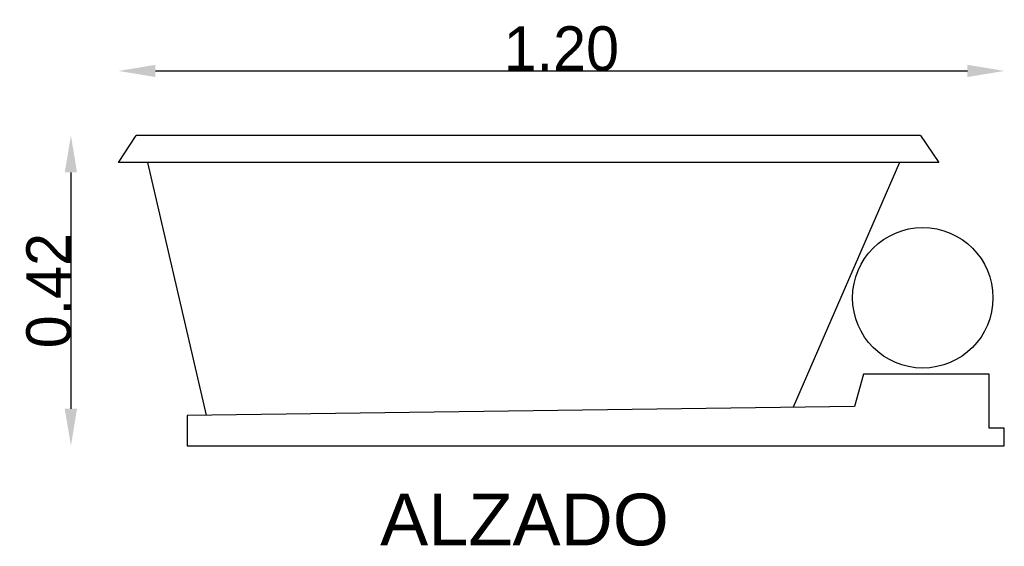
# Model space of a CAD drawing. Extents: x 90.48 to 91.81, y 130.46 to 131.18.
import ezdxf

# ---------------------------------------------------------------- set-up
doc = ezdxf.new("R2010")
doc.units = 0
doc.header["$MEASUREMENT"] = 0
doc.layers.get('0').update_dxf_attribs({"linetype": 'CONTINUOUS'})
doc.layers.get('DEFPOINTS').update_dxf_attribs({"linetype": 'CONTINUOUS'})
doc.layers.add('COTAS', color=1, linetype='CONTINUOUS')
doc.layers.add('TEXTO', color=5, linetype='CONTINUOUS')
doc.styles.add('REXTO1', font='ARIAL.TTF')
doc.dimstyles.get("Standard").update_dxf_attribs({"dimtxt": 0.18, "dimasz": 0.18, "dimexe": 0.18, "dimexo": 0.0625, "dimgap": 0.09, "dimtad": 0, "dimtih": 1, "dimtoh": 1, "dimdec": 4, "dimzin": 0, "dimdsep": 46, "dimtxsty": 'Standard', "dimcen": 0.09, "dimadec": 0, "dimazin": 0, "dimtfac": 1, "dimtdec": 4, "dimtofl": 0, "dimtmove": 0, "dimatfit": 3, "dimfxl": 0, "dimtolj": 1, "dimtzin": 0, "dimarcsym": 0})

# ---------------------------------------------------------------- blocks, each defined once
blk = doc.blocks.new('*D1')
at = {"color": 0, "linetype": 'ByBlock'}
blk.add_line((90.6595, 131.1065), (91.7595, 131.1065), dxfattribs=at)
for points in [[(90.6595, 131.1148), (90.6595, 131.0982), (90.6095, 131.1065)], [(91.7595, 131.1148), (91.7595, 131.0982), (91.8095, 131.1065)]]:
    blk.add_solid(points, dxfattribs=at)
at = {"layer": 'DEFPOINTS', "color": 0, "linetype": 'ByBlock'}
for p in [(91.8095, 131.1065), (90.6095, 130.9823), (91.8095, 130.623)]:
    blk.add_point(p, dxfattribs=at)
at = {"color": 0, "linetype": 'ByBlock', "insert": (91.2095, 131.1365), "char_height": 0.06, "attachment_point": 5}
blk.add_mtext('\\A1;1.20', dxfattribs=at)
blk = doc.blocks.new('*D0')
at = {"color": 0, "linetype": 'ByBlock'}
blk.add_line((90.545, 130.969), (90.545, 130.649), dxfattribs=at)
for points in [[(90.5366, 130.969), (90.5533, 130.969), (90.545, 131.019)], [(90.5366, 130.649), (90.5533, 130.649), (90.545, 130.599)]]:
    blk.add_solid(points, dxfattribs=at)
at = {"layer": 'DEFPOINTS', "color": 0, "linetype": 'ByBlock'}
for p in [(90.6334, 131.019), (90.545, 130.599), (90.7025, 130.599)]:
    blk.add_point(p, dxfattribs=at)
at = {"color": 0, "linetype": 'ByBlock', "insert": (90.515, 130.809), "char_height": 0.06, "attachment_point": 5, "rotation": 90}
blk.add_mtext('\\A1;0.42', dxfattribs=at)

msp = doc.modelspace()

# ---------------------------------------------------------------- linework, layer by layer
for p, q in [((90.6095, 130.9823), (90.6334, 131.019)), ((91.6958, 131.019), (91.7206, 130.9823)), ((91.7206, 130.9823), (90.6095, 130.9823)), ((90.6487, 130.9823), (90.7282, 130.6404)), ((91.6677, 130.9823), (91.5234, 130.651)), ((91.6188, 130.6958), (91.6066, 130.6521)), ((91.7889, 130.6958), (91.6188, 130.6958)), ((91.7889, 130.623), (91.7889, 130.6958)), ((91.6066, 130.6521), (90.7025, 130.64)), ((90.7025, 130.64), (90.7025, 130.599)), ((91.8095, 130.623), (91.7889, 130.623))]:
    msp.add_line(p, q)
for points in [[(91.6958, 131.019), (90.6334, 131.019)], [(90.7025, 130.599), (91.8095, 130.599), (91.8095, 130.623)]]:
    msp.add_lwpolyline(points)
msp.add_circle((91.6991, 130.7993), 0.0951)

# ---------------------------------------------------------------- texts
at = {"layer": 'TEXTO', "style": 'REXTO1'}
msp.add_text('ALZADO', height=0.07, dxfattribs=at).set_placement((90.9639, 130.4641))

# ---------------------------------------------------------------- dimensions: what is measured, and where the dimension line sits
at = {"layer": 'COTAS'}
dim = msp.add_linear_dim(base=(91.8095, 131.1065), p1=(90.6095, 130.9823), p2=(91.8095, 130.623), text='1.20', dimstyle='Standard', override={"dimtxt": 0.06, "dimasz": 0.05, "dimexe": 1.25, "dimexo": 0.625, "dimgap": 0, "dimtad": 1, "dimtih": 0, "dimtoh": 0, "dimdec": 2, "dimzin": 8, "dimcen": 2.5, "dimse1": 1, "dimse2": 1, "dimtdec": 2, "dimtix": 1, "dimtofl": 1}, dxfattribs=at)
dim.commit()
dim.dimension.update_dxf_attribs({"geometry": '*D1', "text_midpoint": (91.2095, 131.1365)})
dim = msp.add_linear_dim(base=(90.545, 130.599), p1=(90.6334, 131.019), p2=(90.7025, 130.599), angle=90, dimstyle='Standard', override={"dimtxt": 0.06, "dimasz": 0.05, "dimexe": 1.25, "dimexo": 0.625, "dimgap": 0, "dimtad": 1, "dimtih": 0, "dimtoh": 0, "dimdec": 2, "dimzin": 8, "dimcen": 2.5, "dimse1": 1, "dimse2": 1, "dimtdec": 2, "dimtix": 1, "dimtofl": 1}, dxfattribs=at)
dim.commit()
dim.dimension.update_dxf_attribs({"geometry": '*D0', "text_midpoint": (90.515, 130.809)})

doc.saveas('drawing.dxf')
